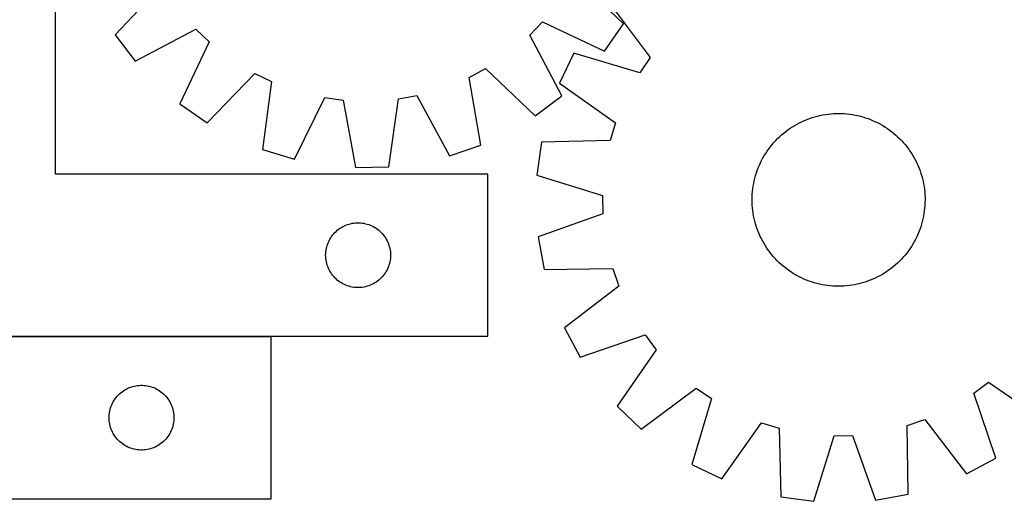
# Model space of a CAD drawing. Header units: millimetres. Extents: x 7 to 1493, y 7 to 2993.
# Tile 6 of 13: x 500 to 956, y 2113 to 2336. Entities that reach past the tile are written whole.
import ezdxf

# ---------------------------------------------------------------- set-up
doc = ezdxf.new("R2010")
doc.units = ezdxf.units.MM
doc.layers.add('COMMON', color=5, linetype='CONTINUOUS', true_color=0x0000ff)
doc.layers.add('CUT', color=7, linetype='CONTINUOUS', true_color=0x000000)

msp = doc.modelspace()

# ---------------------------------------------------------------- linework, layer by layer
at = {"layer": 'COMMON'}
msp.add_line((416.911498, 2189.504847), (616.711497, 2189.504847), dxfattribs=at)
at = {"layer": 'CUT'}
for p, q in [((516.911498, 2264.604848), (516.911498, 2439.604848)), ((779.684005, 2334.142783), (756.876372, 2356.251302)), ((566.365583, 2352.234577), (544.510075, 2329.184381)), ((773.01956, 2343.981281), (792.070288, 2318.563874)), ((736.295118, 2328.980826), (742.228945, 2335.170259)), ((742.228945, 2335.170259), (770.904707, 2321.507338)), ((770.904707, 2321.507338), (779.684005, 2334.142783)), ((544.510075, 2329.184381), (553.814146, 2316.930205)), ((553.814146, 2316.930205), (581.888543, 2331.789645)), ((581.888543, 2331.789645), (588.077976, 2325.855819)), ((751.154559, 2300.906429), (736.295118, 2328.980826)), ((588.077976, 2325.855819), (574.415055, 2297.180057)), ((756.719059, 2320.555665), (750.01489, 2306.707031)), ((787.17289, 2311.525774), (756.719059, 2320.555665)), ((792.070288, 2318.563874), (787.17289, 2311.525774)), ((587.0505, 2288.400759), (609.159019, 2311.208392)), ((609.159019, 2311.208392), (616.879173, 2307.477628)), ((708.294143, 2309.405019), (715.850187, 2313.457866)), ((713.750844, 2278.112861), (708.294143, 2309.405019)), ((715.850187, 2313.457866), (738.900383, 2291.602359)), ((616.879173, 2307.477628), (612.746261, 2275.983283)), ((750.01489, 2306.707031), (775.987618, 2288.42064)), ((675.614376, 2299.440098), (684.052999, 2300.959639)), ((684.052999, 2300.959639), (699.221315, 2273.050913)), ((738.900383, 2291.602359), (751.154559, 2300.906429)), ((574.415055, 2297.180057), (587.0505, 2288.400759)), ((627.476235, 2271.538241), (641.45474, 2300.061498)), ((641.45474, 2300.061498), (649.949912, 2298.898989)), ((649.949912, 2298.898989), (655.751567, 2267.668946)), ((671.134199, 2267.993273), (675.614376, 2299.440098)), ((866.947474, 2290.802552), (868.149676, 2291.168227)), ((868.149676, 2291.168227), (869.362771, 2291.495959)), ((869.362771, 2291.495959), (870.585561, 2291.785425)), ((870.585561, 2291.785425), (871.81684, 2292.036339)), ((871.81684, 2292.036339), (873.055394, 2292.248455)), ((873.055394, 2292.248455), (874.299998, 2292.421561)), ((874.299998, 2292.421561), (875.549426, 2292.555489)), ((875.549426, 2292.555489), (876.802445, 2292.650104)), ((876.802445, 2292.650104), (878.057816, 2292.705315)), ((878.057816, 2292.705315), (879.314303, 2292.721067)), ((879.314303, 2292.721067), (880.570665, 2292.697343)), ((880.570665, 2292.697343), (881.825661, 2292.634168)), ((881.825661, 2292.634168), (883.078053, 2292.531603)), ((883.078053, 2292.531603), (884.326607, 2292.389751)), ((884.326607, 2292.389751), (885.570088, 2292.208751)), ((885.570088, 2292.208751), (886.80727, 2291.988781)), ((886.80727, 2291.988781), (888.036933, 2291.730059)), ((888.036933, 2291.730059), (889.257862, 2291.43284)), ((889.257862, 2291.43284), (890.468852, 2291.097417)), ((890.468852, 2291.097417), (891.66871, 2290.724122)), ((775.987618, 2288.42064), (773.504808, 2280.213629)), ((856.809137, 2285.875655), (857.861584, 2286.562213)), ((857.861584, 2286.562213), (858.935077, 2287.215375)), ((858.935077, 2287.215375), (860.028556, 2287.834495)), ((860.028556, 2287.834495), (861.140943, 2288.418962)), ((861.140943, 2288.418962), (862.271139, 2288.968201)), ((862.271139, 2288.968201), (863.41803, 2289.481668)), ((863.41803, 2289.481668), (864.580483, 2289.958856)), ((864.580483, 2289.958856), (865.757352, 2290.399296)), ((865.757352, 2290.399296), (866.947474, 2290.802552)), ((891.66871, 2290.724122), (892.856249, 2290.313322)), ((892.856249, 2290.313322), (894.030299, 2289.865424)), ((894.030299, 2289.865424), (895.189702, 2289.380869)), ((895.189702, 2289.380869), (896.333311, 2288.860135)), ((896.333311, 2288.860135), (897.46, 2288.303736)), ((897.46, 2288.303736), (898.568656, 2287.712222)), ((898.568656, 2287.712222), (899.658185, 2287.086177)), ((899.658185, 2287.086177), (900.727512, 2286.426217)), ((851.898162, 2281.966738), (852.83025, 2282.809482)), ((852.83025, 2282.809482), (853.788349, 2283.622534)), ((853.788349, 2283.622534), (854.771514, 2284.405089)), ((854.771514, 2284.405089), (855.778775, 2285.156377)), ((855.778775, 2285.156377), (856.809137, 2285.875655)), ((900.727512, 2286.426217), (901.775581, 2285.732994)), ((901.775581, 2285.732994), (902.801358, 2285.007193)), ((902.801358, 2285.007193), (903.803832, 2284.249529)), ((903.803832, 2284.249529), (904.782012, 2283.460751)), ((904.782012, 2283.460751), (905.734933, 2282.641637)), ((905.734933, 2282.641637), (906.661655, 2281.792995)), ((699.221315, 2273.050913), (713.750844, 2278.112861)), ((741.751104, 2279.390815), (739.654524, 2264.148279)), ((773.504808, 2280.213629), (741.751104, 2279.390815)), ((847.659138, 2277.3377), (848.447916, 2278.31588)), ((848.447916, 2278.31588), (849.267031, 2279.268801)), ((849.267031, 2279.268801), (850.115673, 2280.195523)), ((850.115673, 2280.195523), (850.993005, 2281.095131)), ((850.993005, 2281.095131), (851.898162, 2281.966738)), ((906.661655, 2281.792995), (907.561263, 2280.915662)), ((907.561263, 2280.915662), (908.432869, 2280.010506)), ((908.432869, 2280.010506), (909.275614, 2279.078418)), ((909.275614, 2279.078418), (910.088666, 2278.120318)), ((910.088666, 2278.120318), (910.871221, 2277.137153)), ((612.746261, 2275.983283), (627.476235, 2271.538241)), ((844.196445, 2272.102524), (844.822491, 2273.192053)), ((844.822491, 2273.192053), (845.482451, 2274.26138)), ((845.482451, 2274.26138), (846.175673, 2275.309449)), ((846.175673, 2275.309449), (846.901475, 2276.335227)), ((846.901475, 2276.335227), (847.659138, 2277.3377)), ((910.871221, 2277.137153), (911.622509, 2276.129893)), ((911.622509, 2276.129893), (912.341786, 2275.09953)), ((912.341786, 2275.09953), (913.028345, 2274.047084)), ((913.028345, 2274.047084), (913.681507, 2272.973591)), ((913.681507, 2272.973591), (914.300627, 2271.880111)), ((842.043244, 2267.564168), (842.527799, 2268.72357)), ((842.527799, 2268.72357), (843.048533, 2269.86718)), ((843.048533, 2269.86718), (843.604931, 2270.993868)), ((843.604931, 2270.993868), (844.196445, 2272.102524)), ((914.300627, 2271.880111), (914.885094, 2270.767725)), ((914.885094, 2270.767725), (915.434332, 2269.637528)), ((915.434332, 2269.637528), (915.947799, 2268.490637)), ((915.947799, 2268.490637), (916.424988, 2267.328184)), ((716.911498, 2264.604848), (516.911498, 2264.604848)), ((655.751567, 2267.668946), (671.134199, 2267.993273)), ((716.911498, 2189.604848), (716.911498, 2264.604848)), ((739.654524, 2264.148279), (770.006863, 2254.782902)), ((840.475828, 2262.79173), (840.81125, 2264.002721)), ((840.81125, 2264.002721), (841.184546, 2265.202578)), ((841.184546, 2265.202578), (841.595345, 2266.390118)), ((841.595345, 2266.390118), (842.043244, 2267.564168)), ((916.424988, 2267.328184), (916.865428, 2266.151315)), ((916.865428, 2266.151315), (917.268684, 2264.961193)), ((917.268684, 2264.961193), (917.634359, 2263.758991)), ((839.699917, 2259.103956), (839.919887, 2260.341138)), ((839.919887, 2260.341138), (840.178609, 2261.570801)), ((840.178609, 2261.570801), (840.475828, 2262.79173)), ((917.634359, 2263.758991), (917.962091, 2262.545897)), ((917.962091, 2262.545897), (918.251557, 2261.323106)), ((918.251557, 2261.323106), (918.502471, 2260.091827)), ((918.502471, 2260.091827), (918.714586, 2258.853274)), ((770.006863, 2254.782902), (770.181676, 2246.210341)), ((839.211325, 2254.104533), (839.2745, 2255.359529)), ((839.2745, 2255.359529), (839.377064, 2256.611922)), ((839.377064, 2256.611922), (839.518916, 2257.860475)), ((839.518916, 2257.860475), (839.699917, 2259.103956)), ((918.714586, 2258.853274), (918.887693, 2257.608669)), ((918.887693, 2257.608669), (919.02162, 2256.359241)), ((919.02162, 2256.359241), (919.116236, 2255.106223)), ((919.116236, 2255.106223), (919.171447, 2253.850851)), ((839.187601, 2252.848171), (839.211325, 2254.104533)), ((839.203352, 2251.591685), (839.187601, 2252.848171)), ((839.258563, 2250.336313), (839.203352, 2251.591685)), ((839.353179, 2249.083295), (839.258563, 2250.336313)), ((919.163475, 2251.338003), (919.100299, 2250.083007)), ((919.187198, 2252.594364), (919.163475, 2251.338003)), ((919.171447, 2253.850851), (919.187198, 2252.594364)), ((770.181676, 2246.210341), (740.236372, 2235.615363)), ((839.487106, 2247.833867), (839.353179, 2249.083295)), ((839.660213, 2246.589262), (839.487106, 2247.833867)), ((839.872328, 2245.350709), (839.660213, 2246.589262)), ((918.674882, 2246.33858), (918.454913, 2245.101397)), ((918.855883, 2247.582061), (918.674882, 2246.33858)), ((918.997735, 2248.830614), (918.855883, 2247.582061)), ((919.100299, 2250.083007), (918.997735, 2248.830614)), ((650.552782, 2240.690382), (651.26058, 2240.999707)), ((651.26058, 2240.999707), (651.983362, 2241.272186)), ((651.983362, 2241.272186), (652.719214, 2241.507096)), ((652.719214, 2241.507096), (653.466182, 2241.703814)), ((653.466182, 2241.703814), (654.222287, 2241.861817)), ((654.222287, 2241.861817), (654.985523, 2241.980688)), ((654.985523, 2241.980688), (655.753866, 2242.060111)), ((655.753866, 2242.060111), (656.525279, 2242.099875)), ((656.525279, 2242.099875), (657.297717, 2242.099875)), ((657.297717, 2242.099875), (658.06913, 2242.060111)), ((658.06913, 2242.060111), (658.837473, 2241.980688)), ((658.837473, 2241.980688), (659.60071, 2241.861817)), ((659.60071, 2241.861817), (660.356814, 2241.703814)), ((660.356814, 2241.703814), (661.103783, 2241.507096)), ((661.103783, 2241.507096), (661.839634, 2241.272186)), ((661.839634, 2241.272186), (662.562417, 2240.999707)), ((662.562417, 2240.999707), (663.270214, 2240.690382)), ((840.123242, 2244.119429), (839.872328, 2245.350709)), ((840.412709, 2242.896639), (840.123242, 2244.119429)), ((840.740441, 2241.683544), (840.412709, 2242.896639)), ((841.106115, 2240.481343), (840.740441, 2241.683544)), ((917.563549, 2241.439815), (917.190253, 2240.239958)), ((917.898971, 2242.650806), (917.563549, 2241.439815)), ((918.19619, 2243.871735), (917.898971, 2242.650806)), ((918.454913, 2245.101397), (918.19619, 2243.871735)), ((645.149701, 2236.41399), (645.644519, 2237.00713)), ((645.644519, 2237.00713), (646.169215, 2237.57401)), ((646.169215, 2237.57401), (646.722398, 2238.113128)), ((646.722398, 2238.113128), (647.3026, 2238.623055)), ((647.3026, 2238.623055), (647.908284, 2239.102437)), ((647.908284, 2239.102437), (648.537842, 2239.550003)), ((648.537842, 2239.550003), (649.189606, 2239.964567)), ((649.189606, 2239.964567), (649.861847, 2240.34503)), ((649.861847, 2240.34503), (650.552782, 2240.690382)), ((663.270214, 2240.690382), (663.961149, 2240.34503)), ((663.961149, 2240.34503), (664.63339, 2239.964567)), ((664.63339, 2239.964567), (665.285154, 2239.550003)), ((665.285154, 2239.550003), (665.914712, 2239.102437)), ((665.914712, 2239.102437), (666.520396, 2238.623055)), ((666.520396, 2238.623055), (667.100598, 2238.113128)), ((667.100598, 2238.113128), (667.653781, 2237.57401)), ((667.653781, 2237.57401), (668.178477, 2237.00713)), ((668.178477, 2237.00713), (668.673295, 2236.41399)), ((841.509371, 2239.29122), (841.106115, 2240.481343)), ((841.949811, 2238.114352), (841.509371, 2239.29122)), ((842.427, 2236.951898), (841.949811, 2238.114352)), ((842.940467, 2235.805008), (842.427, 2236.951898)), ((915.847, 2236.718966), (915.326267, 2235.575356)), ((916.331556, 2237.878368), (915.847, 2236.718966)), ((916.779454, 2239.052418), (916.331556, 2237.878368)), ((917.190253, 2240.239958), (916.779454, 2239.052418)), ((642.621967, 2231.66657), (642.875746, 2232.396129)), ((642.875746, 2232.396129), (643.166745, 2233.111656)), ((643.166745, 2233.111656), (643.494192, 2233.811255)), ((643.494192, 2233.811255), (643.85722, 2234.493069)), ((643.85722, 2234.493069), (644.254865, 2235.155291)), ((644.254865, 2235.155291), (644.686073, 2235.796164)), ((644.686073, 2235.796164), (645.149701, 2236.41399)), ((668.673295, 2236.41399), (669.136923, 2235.796164)), ((669.136923, 2235.796164), (669.568132, 2235.155291)), ((669.568132, 2235.155291), (669.965777, 2234.493069)), ((669.965777, 2234.493069), (670.328804, 2233.811255)), ((670.328804, 2233.811255), (670.656252, 2233.111656)), ((670.656252, 2233.111656), (670.94725, 2232.396129)), ((670.94725, 2232.396129), (671.201029, 2231.66657)), ((740.236372, 2235.615363), (742.952608, 2220.470971)), ((843.489705, 2234.674811), (842.940467, 2235.805008)), ((844.074173, 2233.562424), (843.489705, 2234.674811)), ((844.693293, 2232.468945), (844.074173, 2233.562424)), ((845.346454, 2231.395452), (844.693293, 2232.468945)), ((913.552308, 2232.250482), (912.892348, 2231.181156)), ((914.178354, 2233.340011), (913.552308, 2232.250482)), ((914.769868, 2234.448667), (914.178354, 2233.340011)), ((915.326267, 2235.575356), (914.769868, 2234.448667)), ((641.911498, 2227.104848), (641.931387, 2227.877029)), ((641.931387, 2227.877029), (641.991, 2228.647163)), ((641.991, 2228.647163), (642.09018, 2229.413207)), ((642.09018, 2229.413207), (642.228663, 2230.173129)), ((642.228663, 2230.173129), (642.406082, 2230.924915)), ((642.406082, 2230.924915), (642.621967, 2231.66657)), ((671.201029, 2231.66657), (671.416914, 2230.924915)), ((671.416914, 2230.924915), (671.594333, 2230.173129)), ((671.594333, 2230.173129), (671.732817, 2229.413207)), ((671.732817, 2229.413207), (671.831996, 2228.647163)), ((671.831996, 2228.647163), (671.891609, 2227.877029)), ((671.891609, 2227.877029), (671.911498, 2227.104848)), ((846.033013, 2230.343005), (845.346454, 2231.395452)), ((846.752291, 2229.312643), (846.033013, 2230.343005)), ((847.503578, 2228.305383), (846.752291, 2229.312643)), ((848.286134, 2227.322217), (847.503578, 2228.305383)), ((910.715661, 2228.104836), (909.926883, 2227.126656)), ((911.473325, 2229.107309), (910.715661, 2228.104836)), ((912.199126, 2230.133086), (911.473325, 2229.107309)), ((912.892348, 2231.181156), (912.199126, 2230.133086)), ((641.931387, 2226.332667), (641.911498, 2227.104848)), ((641.991, 2225.562533), (641.931387, 2226.332667)), ((642.09018, 2224.796489), (641.991, 2225.562533)), ((642.228663, 2224.036567), (642.09018, 2224.796489)), ((642.406082, 2223.284781), (642.228663, 2224.036567)), ((642.621967, 2222.543125), (642.406082, 2223.284781)), ((671.416914, 2223.284781), (671.201029, 2222.543125)), ((671.594333, 2224.036567), (671.416914, 2223.284781)), ((671.732817, 2224.796489), (671.594333, 2224.036567)), ((671.831996, 2225.562533), (671.732817, 2224.796489)), ((671.891609, 2226.332667), (671.831996, 2225.562533)), ((671.911498, 2227.104848), (671.891609, 2226.332667)), ((849.099185, 2226.364118), (848.286134, 2227.322217)), ((849.94193, 2225.43203), (849.099185, 2226.364118)), ((850.813536, 2224.526873), (849.94193, 2225.43203)), ((851.713144, 2223.649541), (850.813536, 2224.526873)), ((852.639866, 2222.800899), (851.713144, 2223.649541)), ((853.592787, 2221.981785), (852.639866, 2222.800899)), ((906.476637, 2223.475798), (905.544549, 2222.633053)), ((907.381794, 2224.347405), (906.476637, 2223.475798)), ((908.259127, 2225.247013), (907.381794, 2224.347405)), ((909.107769, 2226.173735), (908.259127, 2225.247013)), ((909.926883, 2227.126656), (909.107769, 2226.173735)), ((642.875746, 2221.813567), (642.621967, 2222.543125)), ((643.166745, 2221.098039), (642.875746, 2221.813567)), ((643.494192, 2220.398441), (643.166745, 2221.098039)), ((643.85722, 2219.716627), (643.494192, 2220.398441)), ((644.254865, 2219.054405), (643.85722, 2219.716627)), ((644.686073, 2218.413531), (644.254865, 2219.054405)), ((645.149701, 2217.795706), (644.686073, 2218.413531)), ((669.136923, 2218.413531), (668.673295, 2217.795706)), ((669.568132, 2219.054405), (669.136923, 2218.413531)), ((669.965777, 2219.716627), (669.568132, 2219.054405)), ((670.328804, 2220.398441), (669.965777, 2219.716627)), ((670.656252, 2221.098039), (670.328804, 2220.398441)), ((670.94725, 2221.813567), (670.656252, 2221.098039)), ((671.201029, 2222.543125), (670.94725, 2221.813567)), ((742.952608, 2220.470971), (774.713458, 2220.943357)), ((774.713458, 2220.943357), (777.528783, 2212.844387)), ((854.570967, 2221.193006), (853.592787, 2221.981785)), ((855.573441, 2220.435343), (854.570967, 2221.193006)), ((856.599218, 2219.709542), (855.573441, 2220.435343)), ((857.647287, 2219.016319), (856.599218, 2219.709542)), ((858.716614, 2218.356359), (857.647287, 2219.016319)), ((859.806143, 2217.730313), (858.716614, 2218.356359)), ((899.439723, 2218.227161), (898.346243, 2217.608041)), ((900.513215, 2218.880322), (899.439723, 2218.227161)), ((901.565662, 2219.566881), (900.513215, 2218.880322)), ((902.596024, 2220.286159), (901.565662, 2219.566881)), ((903.603285, 2221.037446), (902.596024, 2220.286159)), ((904.58645, 2221.820002), (903.603285, 2221.037446)), ((905.544549, 2222.633053), (904.58645, 2221.820002)), ((645.644519, 2217.202566), (645.149701, 2217.795706)), ((646.169215, 2216.635686), (645.644519, 2217.202566)), ((646.722398, 2216.096567), (646.169215, 2216.635686)), ((647.3026, 2215.586641), (646.722398, 2216.096567)), ((647.908284, 2215.107259), (647.3026, 2215.586641)), ((648.537842, 2214.659693), (647.908284, 2215.107259)), ((649.189606, 2214.245128), (648.537842, 2214.659693)), ((649.861847, 2213.864666), (649.189606, 2214.245128)), ((650.552782, 2213.519314), (649.861847, 2213.864666)), ((663.961149, 2213.864666), (663.270214, 2213.519314)), ((664.63339, 2214.245128), (663.961149, 2213.864666)), ((665.285154, 2214.659693), (664.63339, 2214.245128)), ((665.914712, 2215.107259), (665.285154, 2214.659693)), ((666.520396, 2215.586641), (665.914712, 2215.107259)), ((667.100598, 2216.096567), (666.520396, 2215.586641)), ((667.653781, 2216.635686), (667.100598, 2216.096567)), ((668.178477, 2217.202566), (667.653781, 2216.635686)), ((668.673295, 2217.795706), (668.178477, 2217.202566)), ((860.914799, 2217.138799), (859.806143, 2217.730313)), ((862.041488, 2216.582401), (860.914799, 2217.138799)), ((863.185098, 2216.061667), (862.041488, 2216.582401)), ((864.3445, 2215.577112), (863.185098, 2216.061667)), ((865.51855, 2215.129214), (864.3445, 2215.577112)), ((866.70609, 2214.718414), (865.51855, 2215.129214)), ((867.905947, 2214.345119), (866.70609, 2214.718414)), ((869.116938, 2214.009696), (867.905947, 2214.345119)), ((870.337867, 2213.712477), (869.116938, 2214.009696)), ((871.567529, 2213.453755), (870.337867, 2213.712477)), ((889.012028, 2213.946577), (887.789238, 2213.657111)), ((890.225123, 2214.274309), (889.012028, 2213.946577)), ((891.427325, 2214.639983), (890.225123, 2214.274309)), ((892.617447, 2215.043239), (891.427325, 2214.639983)), ((893.794316, 2215.483679), (892.617447, 2215.043239)), ((894.956769, 2215.960868), (893.794316, 2215.483679)), ((896.10366, 2216.474335), (894.956769, 2215.960868)), ((897.233856, 2217.023573), (896.10366, 2216.474335)), ((898.346243, 2217.608041), (897.233856, 2217.023573)), ((651.26058, 2213.209988), (650.552782, 2213.519314)), ((651.983362, 2212.937509), (651.26058, 2213.209988)), ((652.719214, 2212.7026), (651.983362, 2212.937509)), ((653.466182, 2212.505882), (652.719214, 2212.7026)), ((654.222287, 2212.347879), (653.466182, 2212.505882)), ((654.985523, 2212.229008), (654.222287, 2212.347879)), ((655.753866, 2212.149585), (654.985523, 2212.229008)), ((656.525279, 2212.109821), (655.753866, 2212.149585)), ((657.297717, 2212.109821), (656.525279, 2212.109821)), ((658.06913, 2212.149585), (657.297717, 2212.109821)), ((658.837473, 2212.229008), (658.06913, 2212.149585)), ((659.60071, 2212.347879), (658.837473, 2212.229008)), ((660.356814, 2212.505882), (659.60071, 2212.347879)), ((661.103783, 2212.7026), (660.356814, 2212.505882)), ((661.839634, 2212.937509), (661.103783, 2212.7026)), ((662.562417, 2213.209988), (661.839634, 2212.937509)), ((663.270214, 2213.519314), (662.562417, 2213.209988)), ((777.528783, 2212.844387), (752.323135, 2193.514357)), ((872.804711, 2213.233785), (871.567529, 2213.453755)), ((874.048193, 2213.052785), (872.804711, 2213.233785)), ((875.296746, 2212.910932), (874.048193, 2213.052785)), ((876.549138, 2212.808368), (875.296746, 2212.910932)), ((877.804135, 2212.745193), (876.549138, 2212.808368)), ((879.060496, 2212.721469), (877.804135, 2212.745193)), ((880.316983, 2212.73722), (879.060496, 2212.721469)), ((881.572355, 2212.792431), (880.316983, 2212.73722)), ((882.825373, 2212.887047), (881.572355, 2212.792431)), ((884.074801, 2213.020974), (882.825373, 2212.887047)), ((885.319406, 2213.194081), (884.074801, 2213.020974)), ((886.557959, 2213.406196), (885.319406, 2213.194081)), ((887.789238, 2213.657111), (886.557959, 2213.406196)), ((752.323135, 2193.514357), (759.586303, 2179.950548)), ((616.711497, 2189.404847), (416.711497, 2189.404847)), ((416.911498, 2189.604848), (716.911498, 2189.604848)), ((616.711497, 2114.404847), (616.711497, 2189.404847)), ((759.586303, 2179.950548), (789.646691, 2190.214455)), ((789.646691, 2190.214455), (794.826944, 2183.38186)), ((794.826944, 2183.38186), (776.828255, 2157.208936)), ((941.694212, 2163.18056), (948.526807, 2168.360812)), ((948.526807, 2168.360812), (974.699732, 2150.362124)), ((547.102599, 2163.423054), (547.708283, 2163.902436)), ((547.708283, 2163.902436), (548.337841, 2164.350002)), ((548.337841, 2164.350002), (548.989605, 2164.764566)), ((548.989605, 2164.764566), (549.661846, 2165.145029)), ((549.661846, 2165.145029), (550.352781, 2165.490381)), ((550.352781, 2165.490381), (551.060579, 2165.799706)), ((551.060579, 2165.799706), (551.783361, 2166.072185)), ((551.783361, 2166.072185), (552.519213, 2166.307095)), ((552.519213, 2166.307095), (553.266181, 2166.503813)), ((553.266181, 2166.503813), (554.022286, 2166.661816)), ((554.022286, 2166.661816), (554.785522, 2166.780687)), ((554.785522, 2166.780687), (555.553865, 2166.86011)), ((555.553865, 2166.86011), (556.325278, 2166.899874)), ((556.325278, 2166.899874), (557.097716, 2166.899874)), ((557.097716, 2166.899874), (557.869129, 2166.86011)), ((557.869129, 2166.86011), (558.637472, 2166.780687)), ((558.637472, 2166.780687), (559.400709, 2166.661816)), ((559.400709, 2166.661816), (560.156813, 2166.503813)), ((560.156813, 2166.503813), (560.903782, 2166.307095)), ((560.903782, 2166.307095), (561.639633, 2166.072185)), ((561.639633, 2166.072185), (562.362416, 2165.799706)), ((562.362416, 2165.799706), (563.070213, 2165.490381)), ((563.070213, 2165.490381), (563.761148, 2165.145029)), ((563.761148, 2165.145029), (564.433389, 2164.764566)), ((564.433389, 2164.764566), (565.085153, 2164.350002)), ((565.085153, 2164.350002), (565.714711, 2163.902436)), ((565.714711, 2163.902436), (566.320395, 2163.423054)), ((787.927387, 2146.553429), (813.344793, 2165.604156)), ((813.344793, 2165.604156), (820.382894, 2160.706758)), ((543.294191, 2158.611254), (543.657219, 2159.293068)), ((543.657219, 2159.293068), (544.054864, 2159.95529)), ((544.054864, 2159.95529), (544.486072, 2160.596163)), ((544.486072, 2160.596163), (544.9497, 2161.213989)), ((544.9497, 2161.213989), (545.444518, 2161.807129)), ((545.444518, 2161.807129), (545.969214, 2162.374009)), ((545.969214, 2162.374009), (546.522397, 2162.913127)), ((546.522397, 2162.913127), (547.102599, 2163.423054)), ((566.320395, 2163.423054), (566.900597, 2162.913127)), ((566.900597, 2162.913127), (567.45378, 2162.374009)), ((567.45378, 2162.374009), (567.978476, 2161.807129)), ((567.978476, 2161.807129), (568.473294, 2161.213989)), ((568.473294, 2161.213989), (568.936922, 2160.596163)), ((568.936922, 2160.596163), (569.368131, 2159.95529)), ((569.368131, 2159.95529), (569.765776, 2159.293068)), ((569.765776, 2159.293068), (570.128803, 2158.611254)), ((820.382894, 2160.706758), (811.353002, 2130.252927)), ((951.95812, 2133.120171), (941.694212, 2163.18056)), ((541.890179, 2154.213206), (542.028662, 2154.973128)), ((542.028662, 2154.973128), (542.206081, 2155.724914)), ((542.206081, 2155.724914), (542.421966, 2156.466569)), ((542.421966, 2156.466569), (542.675745, 2157.196128)), ((542.675745, 2157.196128), (542.966744, 2157.911655)), ((542.966744, 2157.911655), (543.294191, 2158.611254)), ((570.128803, 2158.611254), (570.456251, 2157.911655)), ((570.456251, 2157.911655), (570.747249, 2157.196128)), ((570.747249, 2157.196128), (571.001028, 2156.466569)), ((571.001028, 2156.466569), (571.216913, 2155.724914)), ((571.216913, 2155.724914), (571.394332, 2154.973128)), ((571.394332, 2154.973128), (571.532816, 2154.213206)), ((776.828255, 2157.208936), (787.927387, 2146.553429)), ((541.711497, 2151.904847), (541.731386, 2152.677028)), ((541.731386, 2151.132666), (541.711497, 2151.904847)), ((541.731386, 2152.677028), (541.790999, 2153.447162)), ((541.790999, 2150.362532), (541.731386, 2151.132666)), ((541.790999, 2153.447162), (541.890179, 2154.213206)), ((541.890179, 2149.596488), (541.790999, 2150.362532)), ((571.532816, 2154.213206), (571.631995, 2153.447162)), ((571.631995, 2150.362532), (571.532816, 2149.596488)), ((571.631995, 2153.447162), (571.691608, 2152.677028)), ((571.691608, 2151.132666), (571.631995, 2150.362532)), ((571.691608, 2152.677028), (571.711497, 2151.904847)), ((571.711497, 2151.904847), (571.691608, 2151.132666)), ((910.96531, 2148.247327), (919.064281, 2151.062651)), ((919.064281, 2151.062651), (938.39431, 2125.857003)), ((542.028662, 2148.836566), (541.890179, 2149.596488)), ((542.206081, 2148.08478), (542.028662, 2148.836566)), ((542.421966, 2147.343124), (542.206081, 2148.08478)), ((542.675745, 2146.613566), (542.421966, 2147.343124)), ((542.966744, 2145.898038), (542.675745, 2146.613566)), ((543.294191, 2145.19844), (542.966744, 2145.898038)), ((570.456251, 2145.898038), (570.128803, 2145.19844)), ((570.747249, 2146.613566), (570.456251, 2145.898038)), ((571.001028, 2147.343124), (570.747249, 2146.613566)), ((571.216913, 2148.08478), (571.001028, 2147.343124)), ((571.394332, 2148.836566), (571.216913, 2148.08478)), ((571.532816, 2149.596488), (571.394332, 2148.836566)), ((825.201636, 2123.548758), (843.488028, 2149.521487)), ((843.488028, 2149.521487), (851.695038, 2147.038677)), ((851.695038, 2147.038677), (852.517853, 2115.284973)), ((911.437696, 2116.486476), (910.96531, 2148.247327)), ((543.657219, 2144.516626), (543.294191, 2145.19844)), ((544.054864, 2143.854404), (543.657219, 2144.516626)), ((544.486072, 2143.21353), (544.054864, 2143.854404)), ((544.9497, 2142.595705), (544.486072, 2143.21353)), ((545.444518, 2142.002565), (544.9497, 2142.595705)), ((545.969214, 2141.435685), (545.444518, 2142.002565)), ((546.522397, 2140.896566), (545.969214, 2141.435685)), ((547.102599, 2140.38664), (546.522397, 2140.896566)), ((566.900597, 2140.896566), (566.320395, 2140.38664)), ((567.45378, 2141.435685), (566.900597, 2140.896566)), ((567.978476, 2142.002565), (567.45378, 2141.435685)), ((568.473294, 2142.595705), (567.978476, 2142.002565)), ((568.936922, 2143.21353), (568.473294, 2142.595705)), ((569.368131, 2143.854404), (568.936922, 2143.21353)), ((569.765776, 2144.516626), (569.368131, 2143.854404)), ((570.128803, 2145.19844), (569.765776, 2144.516626)), ((867.760388, 2113.188392), (877.125765, 2143.540731)), ((877.125765, 2143.540731), (885.698327, 2143.715544)), ((885.698327, 2143.715544), (896.293304, 2113.77024)), ((547.708283, 2139.907258), (547.102599, 2140.38664)), ((548.337841, 2139.459692), (547.708283, 2139.907258)), ((548.989605, 2139.045127), (548.337841, 2139.459692)), ((549.661846, 2138.664665), (548.989605, 2139.045127)), ((550.352781, 2138.319313), (549.661846, 2138.664665)), ((551.060579, 2138.009987), (550.352781, 2138.319313)), ((551.783361, 2137.737508), (551.060579, 2138.009987)), ((552.519213, 2137.502599), (551.783361, 2137.737508)), ((553.266181, 2137.305881), (552.519213, 2137.502599)), ((554.022286, 2137.147878), (553.266181, 2137.305881)), ((554.785522, 2137.029007), (554.022286, 2137.147878)), ((555.553865, 2136.949584), (554.785522, 2137.029007)), ((556.325278, 2136.90982), (555.553865, 2136.949584)), ((557.097716, 2136.90982), (556.325278, 2136.90982)), ((557.869129, 2136.949584), (557.097716, 2136.90982)), ((558.637472, 2137.029007), (557.869129, 2136.949584)), ((559.400709, 2137.147878), (558.637472, 2137.029007)), ((560.156813, 2137.305881), (559.400709, 2137.147878)), ((560.903782, 2137.502599), (560.156813, 2137.305881)), ((561.639633, 2137.737508), (560.903782, 2137.502599)), ((562.362416, 2138.009987), (561.639633, 2137.737508)), ((563.070213, 2138.319313), (562.362416, 2138.009987)), ((563.761148, 2138.664665), (563.070213, 2138.319313)), ((564.433389, 2139.045127), (563.761148, 2138.664665)), ((565.085153, 2139.459692), (564.433389, 2139.045127)), ((565.714711, 2139.907258), (565.085153, 2139.459692)), ((566.320395, 2140.38664), (565.714711, 2139.907258)), ((938.39431, 2125.857003), (951.95812, 2133.120171)), ((811.353002, 2130.252927), (825.201636, 2123.548758)), ((316.711497, 2114.404847), (616.711497, 2114.404847)), ((852.517853, 2115.284973), (867.760388, 2113.188392)), ((896.293304, 2113.77024), (911.437696, 2116.486476))]:
    msp.add_line(p, q, dxfattribs=at)

doc.saveas('drawing.dxf')
